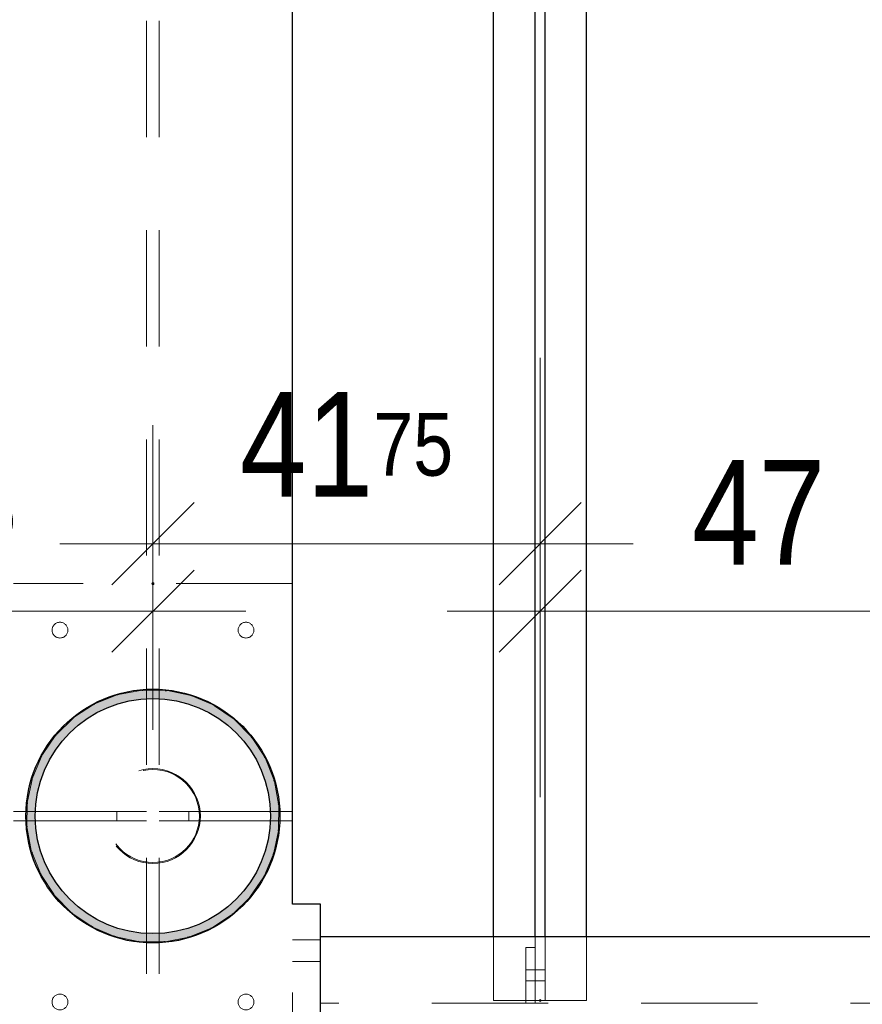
# Model space of a CAD drawing. Header units: millimetres. Extents: x -74 to 79, y 0 to 54.
# Tile 130 of 164: x 12.455 to 13.361, y 33.227 to 34.286. Entities that reach past the tile are written whole.
import ezdxf

# ---------------------------------------------------------------- set-up
doc = ezdxf.new("R2010")
doc.units = ezdxf.units.MM
doc.linetypes.add('HIDDEN', pattern=[0.375, 0.25, -0.125])
for name, color, linetype, lineweight in [('01_Neubau Beschriftung', 7, 'Continuous', 20), ('01_Neubau Türen-Fassade', 7, 'Continuous', 20), ('01_Neubau_Linen', 7, 'Continuous', 20), ('11_Koordinaten zur Einordnung - nicht mit drucken', 7, 'Continuous', 20)]:
    doc.layers.add(name, color=color, linetype=linetype, lineweight=lineweight)
doc.styles.add('Arial Narrow', font='ARIALN.TTF')
doc.dimstyles.new('Arch_Strakon_dimstyle', dxfattribs={"dimtxt": 15.75, "dimasz": 1, "dimexe": 1.25, "dimexo": 0.0625, "dimgap": 1, "dimtad": 0, "dimdec": 3, "dimzin": 12, "dimdsep": 46, "dimtxsty": 'Arial Narrow', "dimblk": 'Arrowhead_Tick', "dimsah": 1, "dimcen": 0, "dimse1": 1, "dimse2": 1, "dimclrd": 6, "dimclrt": 2, "dimazin": 0, "dimtfac": 1, "dimtdec": 4, "dimtmove": 0, "dimatfit": 3, "dimldrblk": 'NONE', "dimfxl": 1, "dimtvp": 1, "dimtolj": 1, "dimtzin": 0, "dimlwd": 13, "dimarcsym": 2})

# ---------------------------------------------------------------- blocks, each defined once
blk = doc.blocks.new('Arrowhead_Tick')
at = {"color": 0, "linetype": 'Continuous', "lineweight": -2}
for p, q in [((0, 20), (0, -10)), ((-1, 0), (0, 0)), ((10, 0), (0, 0))]:
    blk.add_line(p, q, dxfattribs=at)
at = {"color": 2, "linetype": 'Continuous', "lineweight": 35}
blk.add_line((4.42, 4.42), (-4.42, -4.42), dxfattribs=at)
blk = doc.blocks.new('*D14')
at = {"layer": '01_Neubau_Linen', "color": 6, "linetype": 'Continuous', "lineweight": 13}
blk.add_line((10.6983, 34.85), (12.5883, 34.85), dxfattribs=at)
at = {"layer": 'Defpoints', "color": 0}
for p in [(10.6883, 35.6848), (12.5983, 34.85), (12.5983, 33.6796)]:
    blk.add_point(p, dxfattribs=at)
at = {"layer": '01_Neubau_Linen', "color": 6, "lineweight": 13, "xscale": 0.01, "yscale": 0.01, "zscale": 0.01}
blk.add_blockref('Arrowhead_Tick', (12.5983, 34.85), dxfattribs=at)
at = {"layer": '01_Neubau_Linen', "color": 6, "lineweight": 13, "xscale": 0.01, "yscale": 0.01, "zscale": 0.01, "rotation": 180}
blk.add_blockref('Arrowhead_Tick', (10.6883, 34.85), dxfattribs=at)
at = {"layer": '01_Neubau_Linen', "color": 3, "lineweight": -2, "insert": (11.6433, 34.9574), "char_height": 0.1125, "attachment_point": 5, "style": 'Arial Narrow'}
blk.add_mtext('\\A1;1.91', dxfattribs=at)
blk = doc.blocks.new('_None')
blk = doc.blocks.new('*D15')
at = {"layer": '01_Neubau_Linen', "color": 6, "linetype": 'Continuous', "lineweight": 13}
blk.add_line((12.6083, 34.85), (14.5883, 34.85), dxfattribs=at)
at = {"layer": 'Defpoints', "color": 0}
for p in [(14.5983, 34.85), (12.5983, 33.6796), (14.5983, 33.2998)]:
    blk.add_point(p, dxfattribs=at)
at = {"layer": '01_Neubau_Linen', "color": 6, "lineweight": 13, "xscale": 0.01, "yscale": 0.01, "zscale": 0.01}
blk.add_blockref('Arrowhead_Tick', (14.5983, 34.85), dxfattribs=at)
at = {"layer": '01_Neubau_Linen', "color": 6, "lineweight": 13, "xscale": 0.01, "yscale": 0.01, "zscale": 0.01, "rotation": 180}
blk.add_blockref('Arrowhead_Tick', (12.5983, 34.85), dxfattribs=at)
at = {"layer": '01_Neubau_Linen', "color": 3, "lineweight": -2, "insert": (13.5983, 34.9574), "char_height": 0.1125, "attachment_point": 5, "style": 'Arial Narrow'}
blk.add_mtext('\\A1;2.00', dxfattribs=at)
blk = doc.blocks.new('*D25')
at = {"layer": '01_Neubau_Linen', "color": 6, "linetype": 'Continuous', "lineweight": 13}
blk.add_line((12.0846, 33.65), (12.5883, 33.65), dxfattribs=at)
at = {"layer": 'Defpoints', "color": 0}
for p in [(12.5983, 33.65), (12.0746, 33.2313), (12.5983, 33.1796)]:
    blk.add_point(p, dxfattribs=at)
at = {"layer": '01_Neubau_Linen', "color": 6, "lineweight": 13, "xscale": 0.01, "yscale": 0.01, "zscale": 0.01}
blk.add_blockref('Arrowhead_Tick', (12.5983, 33.65), dxfattribs=at)
at = {"layer": '01_Neubau_Linen', "color": 6, "lineweight": 13, "xscale": 0.01, "yscale": 0.01, "zscale": 0.01, "rotation": 180}
blk.add_blockref('Arrowhead_Tick', (12.0746, 33.65), dxfattribs=at)
at = {"layer": '01_Neubau_Linen', "color": 3, "lineweight": -2, "insert": (12.3365, 33.7574), "char_height": 0.1125, "attachment_point": 5, "style": 'Arial Narrow'}
blk.add_mtext('\\A1;52{\\A1;\\H.6x;\\S25;}', dxfattribs=at)
blk = doc.blocks.new('*D26')
at = {"layer": '01_Neubau_Linen', "color": 6, "linetype": 'Continuous', "lineweight": 13}
blk.add_line((12.6083, 33.7225), (13.0046, 33.7225), dxfattribs=at)
at = {"layer": 'Defpoints', "color": 0}
for p in [(13.0146, 33.7225), (13.0146, 33.2313), (12.5983, 33.1796)]:
    blk.add_point(p, dxfattribs=at)
at = {"layer": '01_Neubau_Linen', "color": 6, "lineweight": 13, "xscale": 0.01, "yscale": 0.01, "zscale": 0.01}
blk.add_blockref('Arrowhead_Tick', (13.0146, 33.7225), dxfattribs=at)
at = {"layer": '01_Neubau_Linen', "color": 6, "lineweight": 13, "xscale": 0.01, "yscale": 0.01, "zscale": 0.01, "rotation": 180}
blk.add_blockref('Arrowhead_Tick', (12.5983, 33.7225), dxfattribs=at)
at = {"layer": '01_Neubau_Linen', "color": 3, "lineweight": -2, "insert": (12.8065, 33.829), "char_height": 0.1125, "attachment_point": 5, "style": 'Arial Narrow'}
blk.add_mtext('\\A1;41{\\A1;\\H.6x;\\S75;}', dxfattribs=at)
blk = doc.blocks.new('*D27')
at = {"layer": '01_Neubau_Linen', "color": 6, "linetype": 'Continuous', "lineweight": 13}
blk.add_line((13.0246, 33.65), (13.4746, 33.65), dxfattribs=at)
at = {"layer": 'Defpoints', "color": 0}
for p in [(13.4846, 33.65), (13.0146, 33.2313), (13.4846, 33.2313)]:
    blk.add_point(p, dxfattribs=at)
at = {"layer": '01_Neubau_Linen', "color": 6, "lineweight": 13, "xscale": 0.01, "yscale": 0.01, "zscale": 0.01}
blk.add_blockref('Arrowhead_Tick', (13.4846, 33.65), dxfattribs=at)
at = {"layer": '01_Neubau_Linen', "color": 6, "lineweight": 13, "xscale": 0.01, "yscale": 0.01, "zscale": 0.01, "rotation": 180}
blk.add_blockref('Arrowhead_Tick', (13.0146, 33.65), dxfattribs=at)
at = {"layer": '01_Neubau_Linen', "color": 3, "lineweight": -2, "insert": (13.2496, 33.7562), "char_height": 0.1125, "attachment_point": 5, "style": 'Arial Narrow'}
blk.add_mtext('\\A1;47', dxfattribs=at)
blk = doc.blocks.new('*D76')
at = {"layer": '01_Neubau_Linen', "color": 6, "linetype": 'Continuous', "lineweight": 13}
blk.add_line((10.6983, 31.65), (12.5883, 31.65), dxfattribs=at)
at = {"layer": 'Defpoints', "color": 0}
for p in [(12.5983, 33.4296), (10.6883, 33.3148), (12.5983, 31.65)]:
    blk.add_point(p, dxfattribs=at)
at = {"layer": '01_Neubau_Linen', "color": 6, "lineweight": 13, "xscale": 0.01, "yscale": 0.01, "zscale": 0.01}
blk.add_blockref('Arrowhead_Tick', (12.5983, 31.65), dxfattribs=at)
at = {"layer": '01_Neubau_Linen', "color": 6, "lineweight": 13, "xscale": 0.01, "yscale": 0.01, "zscale": 0.01, "rotation": 180}
blk.add_blockref('Arrowhead_Tick', (10.6883, 31.65), dxfattribs=at)
at = {"layer": '01_Neubau_Linen', "color": 2, "lineweight": -2, "insert": (11.6433, 31.7804), "char_height": 0.1575, "attachment_point": 5, "style": 'Arial Narrow'}
blk.add_mtext('\\A1;1910', dxfattribs=at)
blk = doc.blocks.new('*D77')
at = {"layer": '01_Neubau_Linen', "color": 6, "linetype": 'Continuous', "lineweight": 13}
blk.add_line((12.6083, 31.65), (14.5883, 31.65), dxfattribs=at)
at = {"layer": 'Defpoints', "color": 0}
for p in [(12.5983, 33.4296), (14.5983, 31.65), (14.5983, 31.2679)]:
    blk.add_point(p, dxfattribs=at)
at = {"layer": '01_Neubau_Linen', "color": 6, "lineweight": 13, "xscale": 0.01, "yscale": 0.01, "zscale": 0.01}
blk.add_blockref('Arrowhead_Tick', (14.5983, 31.65), dxfattribs=at)
at = {"layer": '01_Neubau_Linen', "color": 6, "lineweight": 13, "xscale": 0.01, "yscale": 0.01, "zscale": 0.01, "rotation": 180}
blk.add_blockref('Arrowhead_Tick', (12.5983, 31.65), dxfattribs=at)
at = {"layer": '01_Neubau_Linen', "color": 2, "lineweight": -2, "insert": (13.5983, 31.7804), "char_height": 0.1575, "attachment_point": 5, "style": 'Arial Narrow'}
blk.add_mtext('\\A1;2000', dxfattribs=at)
blk = doc.blocks.new('*D78')
at = {"layer": '01_Neubau_Linen', "color": 6, "linetype": 'Continuous', "lineweight": 13}
blk.add_line((7.9883, 38.9067), (12.5883, 38.9067), dxfattribs=at)
at = {"layer": 'Defpoints', "color": 0}
for p in [(7.9783, 39.067), (12.5983, 38.9067), (12.5983, 33.3796)]:
    blk.add_point(p, dxfattribs=at)
at = {"layer": '01_Neubau_Linen', "color": 6, "lineweight": 13, "xscale": 0.01, "yscale": 0.01, "zscale": 0.01}
blk.add_blockref('Arrowhead_Tick', (12.5983, 38.9067), dxfattribs=at)
at = {"layer": '01_Neubau_Linen', "color": 6, "lineweight": 13, "xscale": 0.01, "yscale": 0.01, "zscale": 0.01, "rotation": 180}
blk.add_blockref('Arrowhead_Tick', (7.9783, 38.9067), dxfattribs=at)
at = {"layer": '01_Neubau_Linen', "color": 2, "lineweight": -2, "insert": (10.2883, 39.0371), "char_height": 0.1575, "attachment_point": 5, "style": 'Arial Narrow'}
blk.add_mtext('\\A1;4620', dxfattribs=at)
blk = doc.blocks.new('*D79')
at = {"layer": '01_Neubau_Linen', "color": 6, "linetype": 'Continuous', "lineweight": 13}
blk.add_line((12.6083, 38.9067), (14.4783, 38.9067), dxfattribs=at)
at = {"layer": 'Defpoints', "color": 0}
for p in [(14.4883, 39.0435), (14.4883, 38.9067), (12.5983, 33.3796)]:
    blk.add_point(p, dxfattribs=at)
at = {"layer": '01_Neubau_Linen', "color": 6, "lineweight": 13, "xscale": 0.01, "yscale": 0.01, "zscale": 0.01}
blk.add_blockref('Arrowhead_Tick', (14.4883, 38.9067), dxfattribs=at)
at = {"layer": '01_Neubau_Linen', "color": 6, "lineweight": 13, "xscale": 0.01, "yscale": 0.01, "zscale": 0.01, "rotation": 180}
blk.add_blockref('Arrowhead_Tick', (12.5983, 38.9067), dxfattribs=at)
at = {"layer": '01_Neubau_Linen', "color": 2, "lineweight": -2, "insert": (13.5433, 39.0371), "char_height": 0.1575, "attachment_point": 5, "style": 'Arial Narrow'}
blk.add_mtext('\\A1;1890', dxfattribs=at)
blk = doc.blocks.new('*D148')
at = {"color": 6, "linetype": 'Continuous', "lineweight": 13}
blk.add_line((8.7783, 38.45), (12.5883, 38.45), dxfattribs=at)
at = {"layer": 'Defpoints', "color": 0}
for p in [(8.7683, 39.067), (12.5983, 38.45), (12.5983, 33.4296)]:
    blk.add_point(p, dxfattribs=at)
at = {"color": 6, "lineweight": 13, "xscale": 0.01, "yscale": 0.01, "zscale": 0.01}
blk.add_blockref('Arrowhead_Tick', (12.5983, 38.45), dxfattribs=at)
at = {"color": 6, "lineweight": 13, "xscale": 0.01, "yscale": 0.01, "zscale": 0.01, "rotation": 180}
blk.add_blockref('Arrowhead_Tick', (8.7683, 38.45), dxfattribs=at)
at = {"color": 2, "lineweight": 35, "insert": (10.6833, 38.5804), "char_height": 0.1575, "attachment_point": 5, "style": 'Arial Narrow'}
blk.add_mtext('\\A1;3830', dxfattribs=at)
blk = doc.blocks.new('*D149')
at = {"color": 6, "linetype": 'Continuous', "lineweight": 13}
blk.add_line((12.6083, 38.45), (14.4783, 38.45), dxfattribs=at)
at = {"layer": 'Defpoints', "color": 0}
for p in [(14.4883, 39.0435), (14.4883, 38.45), (12.5983, 33.4296)]:
    blk.add_point(p, dxfattribs=at)
at = {"color": 6, "lineweight": 13, "xscale": 0.01, "yscale": 0.01, "zscale": 0.01}
blk.add_blockref('Arrowhead_Tick', (14.4883, 38.45), dxfattribs=at)
at = {"color": 6, "lineweight": 13, "xscale": 0.01, "yscale": 0.01, "zscale": 0.01, "rotation": 180}
blk.add_blockref('Arrowhead_Tick', (12.5983, 38.45), dxfattribs=at)
at = {"color": 2, "lineweight": 35, "insert": (13.5433, 38.5804), "char_height": 0.1575, "attachment_point": 5, "style": 'Arial Narrow'}
blk.add_mtext('\\A1;1890', dxfattribs=at)

msp = doc.modelspace()

# ---------------------------------------------------------------- hatches: boundary and pattern name
at = {"layer": '11_Koordinaten zur Einordnung - nicht mit drucken', "lineweight": 13, "true_color": 0x4682b4}
h = msp.add_hatch(color=145, dxfattribs=at)
h.paths.add_polyline_path([(12.7347829, 33.4296275), (12.7347431, 33.4329259), (12.7346235, 33.4362223), (12.7344244, 33.4395149), (12.7341457, 33.4428017), (12.7337877, 33.4460808), (12.7333506, 33.4493503), (12.7328345, 33.4526083), (12.73224, 33.4558528), (12.7315671, 33.4590821), (12.7308165, 33.4622941), (12.7299885, 33.4654871), (12.7290835, 33.4686591), (12.7281022, 33.4718083), (12.727045, 33.474933), (12.7259127, 33.4780311), (12.7247058, 33.481101), (12.7234251, 33.4841408), (12.7220713, 33.4871488), (12.7206452, 33.4901232), (12.7191477, 33.4930622), (12.7175796, 33.4959643), (12.7159418, 33.4988275), (12.7142353, 33.5016504), (12.7124611, 33.5044312), (12.7106202, 33.5071684), (12.7087138, 33.5098602), (12.7067428, 33.5125052), (12.7047085, 33.5151018), (12.702612, 33.5176485), (12.7004547, 33.5201438), (12.6982376, 33.5225862), (12.6959622, 33.5249743), (12.6936297, 33.5273068), (12.6912416, 33.5295822), (12.6887992, 33.5317992), (12.6863039, 33.5339566), (12.6837572, 33.5360531), (12.6811606, 33.5380874), (12.6785156, 33.5400583), (12.6758238, 33.5419648), (12.6730866, 33.5438057), (12.6703058, 33.5455799), (12.667483, 33.5472864), (12.6646197, 33.5489242), (12.6617177, 33.5504923), (12.6587786, 33.5519898), (12.6558042, 33.5534159), (12.6527962, 33.5547697), (12.6497564, 33.5560504), (12.6466865, 33.5572572), (12.6435884, 33.5583896), (12.6404638, 33.5594467), (12.6373145, 33.5604281), (12.6341425, 33.561333), (12.6309495, 33.5621611), (12.6277375, 33.5629117), (12.6245082, 33.5635846), (12.6212637, 33.5641791), (12.6180057, 33.5646952), (12.6147362, 33.5651323), (12.6114571, 33.5654903), (12.6081703, 33.565769), (12.6048777, 33.5659681), (12.6015813, 33.5660877), (12.5982829, 33.5661275), (12.5949846, 33.5660877), (12.5916882, 33.5659681), (12.5883956, 33.565769), (12.5851088, 33.5654903), (12.5818297, 33.5651323), (12.5785602, 33.5646952), (12.5753022, 33.5641791), (12.5720576, 33.5635846), (12.5688284, 33.5629117), (12.5656164, 33.5621611), (12.5624234, 33.561333), (12.5592514, 33.5604281), (12.5561021, 33.5594467), (12.5529775, 33.5583896), (12.5498794, 33.5572572), (12.5468095, 33.5560504), (12.5437697, 33.5547697), (12.5407617, 33.5534159), (12.5377873, 33.5519898), (12.5348482, 33.5504923), (12.5319462, 33.5489242), (12.5290829, 33.5472864), (12.52626, 33.5455799), (12.5234792, 33.5438057), (12.5207421, 33.5419648), (12.5180503, 33.5400583), (12.5154053, 33.5380874), (12.5128087, 33.5360531), (12.510262, 33.5339566), (12.5077667, 33.5317992), (12.5053243, 33.5295822), (12.5029361, 33.5273068), (12.5006037, 33.5249743), (12.4983283, 33.5225862), (12.4961112, 33.5201438), (12.4939538, 33.5176485), (12.4918574, 33.5151018), (12.4898231, 33.5125052), (12.4878521, 33.5098602), (12.4859456, 33.5071684), (12.4841048, 33.5044312), (12.4823306, 33.5016504), (12.4806241, 33.4988275), (12.4789863, 33.4959643), (12.4774182, 33.4930622), (12.4759207, 33.4901232), (12.4744946, 33.4871488), (12.4731408, 33.4841408), (12.4718601, 33.481101), (12.4706532, 33.4780311), (12.4695209, 33.474933), (12.4684637, 33.4718083), (12.4674824, 33.4686591), (12.4665774, 33.4654871), (12.4657494, 33.4622941), (12.4649987, 33.4590821), (12.4643259, 33.4558528), (12.4637313, 33.4526083), (12.4632153, 33.4493503), (12.4627782, 33.4460808), (12.4624202, 33.4428017), (12.4621415, 33.4395149), (12.4619423, 33.4362223), (12.4618228, 33.4329259), (12.4617829, 33.4296275), (12.4618228, 33.4263292), (12.4619423, 33.4230328), (12.4621415, 33.4197402), (12.4624202, 33.4164534), (12.4627782, 33.4131743), (12.4632153, 33.4099048), (12.4637313, 33.4066468), (12.4643259, 33.4034022), (12.4649987, 33.400173), (12.4657494, 33.3969609), (12.4665774, 33.393768), (12.4674824, 33.3905959), (12.4684637, 33.3874467), (12.4695209, 33.3843221), (12.4706532, 33.381224), (12.4718601, 33.3781541), (12.4731408, 33.3751143), (12.4744946, 33.3721063), (12.4759207, 33.3691319), (12.4774182, 33.3661928), (12.4789863, 33.3632908), (12.4806241, 33.3604275), (12.4823306, 33.3576046), (12.4841048, 33.3548238), (12.4859456, 33.3520867), (12.4878521, 33.3493948), (12.4898231, 33.3467498), (12.4918574, 33.3441532), (12.4939538, 33.3416066), (12.4961112, 33.3391113), (12.4983283, 33.3366689), (12.5006037, 33.3342807), (12.5029361, 33.3319483), (12.5053243, 33.3296729), (12.5077667, 33.3274558), (12.510262, 33.3252984), (12.5128087, 33.323202), (12.5154053, 33.3211677), (12.5180503, 33.3191967), (12.5207421, 33.3172902), (12.5234792, 33.3154494), (12.52626, 33.3136752), (12.5290829, 33.3119687), (12.5319462, 33.3103309), (12.5348482, 33.3087628), (12.5377873, 33.3072653), (12.5407617, 33.3058392), (12.5437697, 33.3044854), (12.5468095, 33.3032047), (12.5498794, 33.3019978), (12.5529775, 33.3008655), (12.5561021, 33.2998083), (12.5592514, 33.298827), (12.5624234, 33.297922), (12.5656164, 33.297094), (12.5688284, 33.2963433), (12.5720576, 33.2956705), (12.5753022, 33.2950759), (12.5785602, 33.2945599), (12.5818297, 33.2941228), (12.5851088, 33.2937648), (12.5883956, 33.2934861), (12.5916882, 33.2932869), (12.5949846, 33.2931674), (12.5982829, 33.2931275), (12.6015813, 33.2931674), (12.6048777, 33.2932869), (12.6081703, 33.2934861), (12.6114571, 33.2937648), (12.6147362, 33.2941228), (12.6180057, 33.2945599), (12.6212637, 33.2950759), (12.6245082, 33.2956705), (12.6277375, 33.2963433), (12.6309495, 33.297094), (12.6341425, 33.297922), (12.6373145, 33.298827), (12.6404638, 33.2998083), (12.6435884, 33.3008655), (12.6466865, 33.3019978), (12.6497564, 33.3032047), (12.6527962, 33.3044854), (12.6558042, 33.3058392), (12.6587786, 33.3072653), (12.6617177, 33.3087628), (12.6646197, 33.3103309), (12.667483, 33.3119687), (12.6703058, 33.3136752), (12.6730866, 33.3154494), (12.6758238, 33.3172902), (12.6785156, 33.3191967), (12.6811606, 33.3211677), (12.6837572, 33.323202), (12.6863039, 33.3252984), (12.6887992, 33.3274558), (12.6912416, 33.3296729), (12.6936297, 33.3319483), (12.6959622, 33.3342807), (12.6982376, 33.3366689), (12.7004547, 33.3391113), (12.702612, 33.3416066), (12.7047085, 33.3441532), (12.7067428, 33.3467498), (12.7087138, 33.3493948), (12.7106202, 33.3520867), (12.7124611, 33.3548238), (12.7142353, 33.3576046), (12.7159418, 33.3604275), (12.7175796, 33.3632908), (12.7191477, 33.3661928), (12.7206452, 33.3691319), (12.7220713, 33.3721063), (12.7234251, 33.3751143), (12.7247058, 33.3781541), (12.7259127, 33.381224), (12.727045, 33.3843221), (12.7281022, 33.3874467), (12.7290835, 33.3905959), (12.7299885, 33.393768), (12.7308165, 33.3969609), (12.7315671, 33.400173), (12.73224, 33.4034022), (12.7328345, 33.4066468), (12.7333506, 33.4099048), (12.7337877, 33.4131743), (12.7341457, 33.4164534), (12.7344244, 33.4197402), (12.7346235, 33.4230328), (12.7347431, 33.4263292)])
h.paths.add_polyline_path([(12.7247829, 33.4296275), (12.724743, 33.4328065), (12.7246232, 33.4359834), (12.7244235, 33.4391564), (12.7241442, 33.4423233), (12.7237854, 33.4454822), (12.7233474, 33.4486311), (12.7228303, 33.4517679), (12.7222346, 33.4548908), (12.7215606, 33.4579978), (12.7208087, 33.4610868), (12.7199794, 33.4641559), (12.7190733, 33.4672033), (12.7180909, 33.4702269), (12.7170328, 33.4732249), (12.7158997, 33.4761953), (12.7146923, 33.4791363), (12.7134113, 33.482046), (12.7120577, 33.4849227), (12.7106322, 33.4877644), (12.7091357, 33.4905694), (12.7075693, 33.4933359), (12.7059337, 33.4960621), (12.7042302, 33.4987464), (12.7024598, 33.5013871), (12.7006236, 33.5039824), (12.6987227, 33.5065307), (12.6967584, 33.5090305), (12.6947319, 33.5114801), (12.6926445, 33.513878), (12.6904975, 33.5162227), (12.6882922, 33.5185127), (12.6860301, 33.5207466), (12.6837125, 33.5229229), (12.681341, 33.5250403), (12.6789171, 33.5270975), (12.6764422, 33.529093), (12.6739179, 33.5310258), (12.6713459, 33.5328944), (12.6687277, 33.5346979), (12.666065, 33.536435), (12.6633595, 33.5381047), (12.6606129, 33.5397058), (12.657827, 33.5412374), (12.6550034, 33.5426985), (12.652144, 33.5440882), (12.6492506, 33.5454055), (12.646325, 33.5466498), (12.643369, 33.5478201), (12.6403846, 33.5489158), (12.6373736, 33.5499362), (12.6343379, 33.5508805), (12.6312794, 33.5517483), (12.6282001, 33.5525389), (12.6251018, 33.5532519), (12.6219867, 33.5538869), (12.6188565, 33.5544433), (12.6157134, 33.5549209), (12.6125593, 33.5553194), (12.6093961, 33.5556384), (12.6062259, 33.5558779), (12.6030507, 33.5560376), (12.5998725, 33.5561175), (12.5966933, 33.5561175), (12.5935151, 33.5560376), (12.5903399, 33.5558779), (12.5871698, 33.5556384), (12.5840066, 33.5553194), (12.5808525, 33.5549209), (12.5777093, 33.5544433), (12.5745792, 33.5538869), (12.571464, 33.5532519), (12.5683658, 33.5525389), (12.5652865, 33.5517483), (12.562228, 33.5508805), (12.5591923, 33.5499362), (12.5561813, 33.5489158), (12.5531968, 33.5478201), (12.5502409, 33.5466498), (12.5473153, 33.5454055), (12.5444219, 33.5440882), (12.5415625, 33.5426985), (12.5387389, 33.5412374), (12.5359529, 33.5397058), (12.5332063, 33.5381047), (12.5305009, 33.536435), (12.5278382, 33.5346979), (12.52522, 33.5328944), (12.522648, 33.5310258), (12.5201237, 33.529093), (12.5176488, 33.5270975), (12.5152248, 33.5250403), (12.5128533, 33.5229229), (12.5105358, 33.5207466), (12.5082737, 33.5185127), (12.5060684, 33.5162227), (12.5039214, 33.513878), (12.501834, 33.5114801), (12.4998075, 33.5090305), (12.4978432, 33.5065307), (12.4959423, 33.5039824), (12.4941061, 33.5013871), (12.4923356, 33.4987464), (12.4906321, 33.4960621), (12.4889966, 33.4933359), (12.4874301, 33.4905694), (12.4859337, 33.4877644), (12.4845082, 33.4849227), (12.4831545, 33.482046), (12.4818736, 33.4791363), (12.4806662, 33.4761953), (12.4795331, 33.4732249), (12.478475, 33.4702269), (12.4774926, 33.4672033), (12.4765864, 33.4641559), (12.4757572, 33.4610868), (12.4750053, 33.4579978), (12.4743313, 33.4548908), (12.4737356, 33.4517679), (12.4732185, 33.4486311), (12.4727804, 33.4454822), (12.4724216, 33.4423233), (12.4721423, 33.4391564), (12.4719427, 33.4359834), (12.4718229, 33.4328065), (12.4717829, 33.4296275), (12.4718229, 33.4264486), (12.4719427, 33.4232716), (12.4721423, 33.4200987), (12.4724216, 33.4169318), (12.4727804, 33.4137729), (12.4732185, 33.410624), (12.4737356, 33.4074871), (12.4743313, 33.4043642), (12.4750053, 33.4012573), (12.4757572, 33.3981683), (12.4765864, 33.3950991), (12.4774926, 33.3920518), (12.478475, 33.3890282), (12.4795331, 33.3860302), (12.4806662, 33.3830598), (12.4818736, 33.3801188), (12.4831545, 33.377209), (12.4845082, 33.3743324), (12.4859337, 33.3714907), (12.4874301, 33.3686857), (12.4889966, 33.3659192), (12.4906321, 33.3631929), (12.4923356, 33.3605086), (12.4941061, 33.357868), (12.4959423, 33.3552727), (12.4978432, 33.3527243), (12.4998075, 33.3502246), (12.501834, 33.3477749), (12.5039214, 33.345377), (12.5060684, 33.3430323), (12.5082737, 33.3407423), (12.5105358, 33.3385084), (12.5128533, 33.3363321), (12.5152248, 33.3342147), (12.5176488, 33.3321576), (12.5201237, 33.330162), (12.522648, 33.3282293), (12.52522, 33.3263606), (12.5278382, 33.3245571), (12.5305009, 33.32282), (12.5332063, 33.3211504), (12.5359529, 33.3195493), (12.5387389, 33.3180177), (12.5415625, 33.3165566), (12.5444219, 33.3151669), (12.5473153, 33.3138495), (12.5502409, 33.3126053), (12.5531968, 33.3114349), (12.5561813, 33.3103392), (12.5591923, 33.3093189), (12.562228, 33.3083745), (12.5652865, 33.3075068), (12.5683658, 33.3067161), (12.571464, 33.3060031), (12.5745792, 33.3053682), (12.5777093, 33.3048118), (12.5808525, 33.3043342), (12.5840066, 33.3039357), (12.5871698, 33.3036166), (12.5903399, 33.3033771), (12.5935151, 33.3032174), (12.5966933, 33.3031375), (12.5998725, 33.3031375), (12.6030507, 33.3032174), (12.6062259, 33.3033771), (12.6093961, 33.3036166), (12.6125593, 33.3039357), (12.6157134, 33.3043342), (12.6188565, 33.3048118), (12.6219867, 33.3053682), (12.6251018, 33.3060031), (12.6282001, 33.3067161), (12.6312794, 33.3075068), (12.6343379, 33.3083745), (12.6373736, 33.3093189), (12.6403846, 33.3103392), (12.643369, 33.3114349), (12.646325, 33.3126053), (12.6492506, 33.3138495), (12.652144, 33.3151669), (12.6550034, 33.3165566), (12.657827, 33.3180177), (12.6606129, 33.3195493), (12.6633595, 33.3211504), (12.666065, 33.32282), (12.6687277, 33.3245571), (12.6713459, 33.3263606), (12.6739179, 33.3282293), (12.6764422, 33.330162), (12.6789171, 33.3321576), (12.681341, 33.3342147), (12.6837125, 33.3363321), (12.6860301, 33.3385084), (12.6882922, 33.3407423), (12.6904975, 33.3430323), (12.6926445, 33.345377), (12.6947319, 33.3477749), (12.6967584, 33.3502246), (12.6987227, 33.3527243), (12.7006236, 33.3552727), (12.7024598, 33.357868), (12.7042302, 33.3605086), (12.7059337, 33.3631929), (12.7075693, 33.3659192), (12.7091357, 33.3686857), (12.7106322, 33.3714907), (12.7120577, 33.3743324), (12.7134113, 33.377209), (12.7146923, 33.3801188), (12.7158997, 33.3830598), (12.7170328, 33.3860302), (12.7180909, 33.3890282), (12.7190733, 33.3920518), (12.7199794, 33.3950991), (12.7208087, 33.3981683), (12.7215606, 33.4012573), (12.7222346, 33.4043642), (12.7228303, 33.4074871), (12.7233474, 33.410624), (12.7237854, 33.4137729), (12.7241442, 33.4169318), (12.7244235, 33.4200987), (12.7246232, 33.4232716), (12.724743, 33.4264486)])

# ---------------------------------------------------------------- linework, layer by layer
at = {"color": 3, "linetype": 'Continuous', "lineweight": 25}
for p, q in [((12.9646364, 33.2998117), (12.9646364, 35.5198417)), ((13.0091364, 33.2998117), (13.0091364, 35.5198417)), ((13.0201364, 33.2998117), (13.0201364, 35.5198417)), ((13.0646364, 33.2998117), (13.0646364, 35.5198417)), ((12.74833, 33.3348117), (12.74833, 35.4848417)), ((12.5863653, 33.565079), (12.584968, 33.5648161)), ((12.5863653, 33.565079), (12.587515, 33.565067)), ((12.6115979, 33.5648161), (12.6130195, 33.5648013)), ((12.6141448, 33.5645653), (12.6130195, 33.5648013)), ((12.5342471, 33.5494301), (12.5354374, 33.5502076)), ((12.5365042, 33.5506366), (12.5354374, 33.5502076)), ((12.560169, 33.5601513), (12.5588499, 33.5596209)), ((12.561299, 33.5603638), (12.560169, 33.5601513)), ((12.6391075, 33.559329), (12.637716, 33.5596209)), ((12.6401651, 33.558878), (12.6391075, 33.559329)), ((12.6636265, 33.5488724), (12.6623188, 33.5494301)), ((12.6645759, 33.5482237), (12.6636265, 33.5488724)), ((12.513121, 33.5356302), (12.5121052, 33.5346354)), ((12.513121, 33.5356302), (12.5140836, 33.536259)), ((12.6856345, 33.5338332), (12.6844606, 33.5346354)), ((12.6856345, 33.5338332), (12.686439, 33.5330118)), ((12.4940773, 33.5169791), (12.4932751, 33.5158052)), ((12.4948987, 33.5177836), (12.4940773, 33.5169791)), ((12.7032908, 33.5158052), (12.7042856, 33.5147895)), ((12.7049144, 33.5138269), (12.7042856, 33.5147895)), ((12.4784804, 33.4936633), (12.4790381, 33.4949711)), ((12.4796868, 33.4959204), (12.4790381, 33.4949711)), ((12.718863, 33.492473), (12.7180855, 33.4936633)), ((12.718863, 33.492473), (12.719292, 33.4914062)), ((12.4682896, 33.4690606), (12.4685814, 33.4704521)), ((12.4685814, 33.4704521), (12.4690325, 33.4715097)), ((12.7282763, 33.4690606), (12.7288067, 33.4677415)), ((12.7290192, 33.4666115), (12.7288067, 33.4677415)), ((12.4631092, 33.4443641), (12.4630943, 33.4429424)), ((12.4631092, 33.4443641), (12.4633452, 33.4454894)), ((12.7337344, 33.4415452), (12.7334715, 33.4429424)), ((12.7337344, 33.4415452), (12.7337224, 33.4403955)), ((12.4628435, 33.4188596), (12.4628315, 33.4177099)), ((12.4630943, 33.4163126), (12.4628315, 33.4177099)), ((12.7332207, 33.4137656), (12.7334567, 33.4148909)), ((12.7334715, 33.4163126), (12.7334567, 33.4148909)), ((12.4677592, 33.3915136), (12.4675466, 33.3926436)), ((12.4677592, 33.3915136), (12.4682896, 33.3901945)), ((12.7275334, 33.3877454), (12.7279844, 33.388803)), ((12.7279844, 33.388803), (12.7282763, 33.3901945)), ((12.4772739, 33.3678488), (12.4777028, 33.366782)), ((12.4784804, 33.3655917), (12.4777028, 33.366782)), ((12.7175278, 33.3642839), (12.7168791, 33.3633346)), ((12.7175278, 33.3642839), (12.7180855, 33.3655917)), ((12.4922803, 33.3444656), (12.4916515, 33.3454282)), ((12.4922803, 33.3444656), (12.4932751, 33.3434498)), ((12.7024886, 33.342276), (12.7016672, 33.3414715)), ((12.7032908, 33.3434498), (12.7024886, 33.342276)), ((12.76333, 33.3348117), (12.74833, 33.3348117)), ((12.77833, 33.3348117), (12.76333, 33.3348117)), ((12.77833, 33.1148117), (12.77833, 33.3348117)), ((12.5101269, 33.3262433), (12.5109314, 33.3254218)), ((12.5121052, 33.3246197), (12.5109314, 33.3254218)), ((12.6824823, 33.3229961), (12.6834449, 33.3236249)), ((12.6844606, 33.3246197), (12.6834449, 33.3236249)), ((12.5329393, 33.3103827), (12.53199, 33.3110314)), ((12.5342471, 33.3098249), (12.5329393, 33.3103827)), ((12.6611284, 33.3090474), (12.6600617, 33.3086185)), ((12.6611284, 33.3090474), (12.6623188, 33.3098249)), ((12.5574584, 33.299926), (12.5564008, 33.3003771)), ((12.5588499, 33.2996342), (12.5574584, 33.299926)), ((12.6363969, 33.2991038), (12.6352669, 33.2988912)), ((12.637716, 33.2996342), (12.6363969, 33.2991038)), ((14.59833, 33.2998117), (12.77833, 33.2998117)), ((12.5835463, 33.2944537), (12.5824211, 33.2946898)), ((12.5835463, 33.2944537), (12.584968, 33.2944389)), ((12.6090509, 33.2941881), (12.6102006, 33.2941761)), ((12.6115979, 33.2944389), (12.6102006, 33.2941761))]:
    msp.add_line(p, q, dxfattribs=at)
at = {"layer": '01_Neubau Beschriftung', "color": 3, "linetype": 'Continuous', "lineweight": 25}
for radius in [0.1365, 0.1265]:
    msp.add_circle((12.5982829, 33.4296275), radius, dxfattribs=at)
at = {"layer": '01_Neubau Türen-Fassade', "color": 6, "linetype": 'HIDDEN', "lineweight": 13, "ltscale": 0.5}
for p, q in [((12.5914858, 31.4598117), (12.5914858, 37.4798117)), ((12.60508, 31.4598117), (12.60508, 37.4798117)), ((12.74833, 33.6796275), (12.44833, 33.6796275)), ((12.584968, 33.5648161), (12.561299, 33.5603638)), ((12.587515, 33.565067), (12.6115979, 33.5648161)), ((12.637716, 33.5596209), (12.6141448, 33.5645653)), ((12.5588499, 33.5596209), (12.5365042, 33.5506366)), ((12.6623188, 33.5494301), (12.6401651, 33.558878)), ((12.5140836, 33.536259), (12.5342471, 33.5494301)), ((12.6844606, 33.5346354), (12.6645759, 33.5482237)), ((12.5121052, 33.5346354), (12.4948987, 33.5177836)), ((12.686439, 33.5330118), (12.7032908, 33.5158052)), ((12.4932751, 33.5158052), (12.4796868, 33.4959204)), ((12.7180855, 33.4936633), (12.7049144, 33.5138269)), ((12.4690325, 33.4715097), (12.4784804, 33.4936633)), ((12.719292, 33.4914062), (12.7282763, 33.4690606)), ((12.4633452, 33.4454894), (12.4682896, 33.4690606)), ((12.7334715, 33.4429424), (12.7290192, 33.4666115)), ((12.5594858, 33.4346275), (12.4482358, 33.4346275)), ((12.4630943, 33.4429424), (12.4628435, 33.4188596)), ((12.5594858, 33.4246275), (12.5594858, 33.4346275)), ((12.5914858, 33.4346275), (12.5594858, 33.4346275)), ((12.63708, 33.4346275), (12.60508, 33.4346275)), ((12.63708, 33.4246275), (12.63708, 33.4346275)), ((12.74833, 33.4346275), (12.63708, 33.4346275)), ((12.7337224, 33.4403955), (12.7334715, 33.4163126)), ((12.5594858, 33.4246275), (12.4482358, 33.4246275)), ((12.5914858, 33.4246275), (12.5594858, 33.4246275)), ((12.63708, 33.4246275), (12.60508, 33.4246275)), ((12.74833, 33.4246275), (12.63708, 33.4246275)), ((12.4675466, 33.3926436), (12.4630943, 33.4163126)), ((12.7282763, 33.3901945), (12.7332207, 33.4137656)), ((12.4682896, 33.3901945), (12.4772739, 33.3678488)), ((12.7180855, 33.3655917), (12.7275334, 33.3877454)), ((12.4916515, 33.3454282), (12.4784804, 33.3655917)), ((12.7168791, 33.3633346), (12.7032908, 33.3434498)), ((12.4932751, 33.3434498), (12.5101269, 33.3262433)), ((12.7016672, 33.3414715), (12.6844606, 33.3246197)), ((12.74833, 33.1148117), (12.74833, 33.3348117)), ((12.53199, 33.3110314), (12.5121052, 33.3246197)), ((12.6623188, 33.3098249), (12.6824823, 33.3229961)), ((12.5564008, 33.3003771), (12.5342471, 33.3098249)), ((12.6600617, 33.3086185), (12.637716, 33.2996342)), ((12.5824211, 33.2946898), (12.5588499, 33.2996342)), ((12.6352669, 33.2988912), (12.6115979, 33.2944389)), ((12.76333, 33.2963117), (12.74833, 33.2963117)), ((12.77833, 33.2963117), (12.76333, 33.2963117)), ((12.9646364, 33.2312617), (12.9646364, 33.2998117)), ((13.0091364, 33.2883617), (13.0091364, 33.2998117)), ((13.0201364, 33.2312617), (13.0201364, 33.2998117)), ((13.0646364, 33.2312617), (13.0646364, 33.2998117)), ((12.584968, 33.2944389), (12.6090509, 33.2941881)), ((12.9991364, 33.2283617), (12.9991364, 33.2883617)), ((13.0091364, 33.2883617), (12.9991364, 33.2883617)), ((13.0091364, 33.2312617), (13.0091364, 33.2883617)), ((12.76333, 33.2733117), (12.74833, 33.2733117)), ((12.77833, 33.2733117), (12.76333, 33.2733117)), ((13.0091364, 33.264344), (12.9991364, 33.264344)), ((13.0201364, 33.2643439), (13.0091364, 33.264344)), ((13.0091364, 33.252344), (12.9991364, 33.2523441)), ((13.0201364, 33.252344), (13.0091364, 33.252344)), ((14.59833, 33.2283617), (12.77833, 33.2283617)), ((13.0091364, 33.2312617), (12.9646364, 33.2312617)), ((13.0091364, 33.2283617), (13.0091364, 33.2312617)), ((13.0201364, 33.2312617), (13.0091364, 33.2312617)), ((13.0646364, 33.2312617), (13.0201364, 33.2312617))]:
    msp.add_line(p, q, dxfattribs=at)
for centre, radius in [((12.49833, 33.6296275), 0.0085), ((12.69833, 33.6296275), 0.0085), ((12.5982829, 33.4296275), 0.051), ((12.5982829, 33.4296275), 0.05), ((12.49833, 33.2296275), 0.0085), ((12.69833, 33.2296275), 0.0085)]:
    msp.add_circle(centre, radius, dxfattribs=at)
at = {"layer": '01_Neubau_Linen', "color": 9, "linetype": 'Continuous', "lineweight": 0}
for centre in [(12.59833, 33.6796275), (13.0146364, 33.2312617)]:
    msp.add_circle(centre, 0.00111, dxfattribs=at)

# ---------------------------------------------------------------- dimensions: what is measured, and where the dimension line sits
at = {"lineweight": 35}
for base, p1, p2, text, picture, middle in [((12.5982829, 38.45), (8.7682795, 39.066951), (12.5982829, 33.4296275), '3830', '*D148', (10.6832812, 38.45)), ((14.4882795, 38.45), (12.5982829, 33.4296275), (14.4882795, 39.0435398), '1890', '*D149', (13.5432812, 38.45))]:
    dim = msp.add_linear_dim(base=base, p1=p1, p2=p2, text=text, dimstyle='Arch_Strakon_dimstyle', override={"dimscale": 0.01, "dimtxt": 15.75, "dimasz": 1, "dimgap": 5, "dimtad": 1, "dimjust": 0, "dimtih": 0, "dimtoh": 0, "dimdec": 3, "dimdsep": 46, "dimtxsty": 'Arial Narrow', "dimclrd": 6, "dimclrt": 2, "dimtix": 1, "dimtofl": 255, "dimtmove": 0, "dimatfit": 2, "dimfxl": 0, "dimfxlon": 0, "dimtvp": 31.746032, "dimlwd": 13}, dxfattribs=at)
    dim.commit()
    dim.dimension.update_dxf_attribs({"geometry": picture, "text_midpoint": middle, "dimtype": 160})
at = {"layer": '01_Neubau_Linen', "lineweight": -2}
for base, p1, p2, text, override, picture, middle in [((12.5982829, 38.9067293), (7.9782795, 39.066951), (12.5982829, 33.3796275), '4620', {"dimscale": 0.01, "dimtxt": 15.75, "dimasz": 1, "dimgap": 5, "dimtad": 1, "dimjust": 0, "dimtih": 0, "dimtoh": 0, "dimdec": 6, "dimdsep": 46, "dimtxsty": 'Arial Narrow', "dimclrd": 6, "dimclrt": 2, "dimtix": 1, "dimtofl": 255, "dimtmove": 0, "dimatfit": 2, "dimfxl": 0, "dimfxlon": 0, "dimtvp": 31.746032, "dimlwd": 13}, '*D78', (10.2882812, 38.9067293)), ((14.4882795, 38.9067293), (12.5982829, 33.3796275), (14.4882795, 39.0435398), '1890', {"dimscale": 0.01, "dimtxt": 15.75, "dimasz": 1, "dimgap": 5, "dimtad": 1, "dimjust": 0, "dimtih": 0, "dimtoh": 0, "dimdec": 6, "dimdsep": 46, "dimtxsty": 'Arial Narrow', "dimclrd": 6, "dimclrt": 2, "dimtix": 1, "dimtofl": 255, "dimtmove": 0, "dimatfit": 2, "dimfxl": 0, "dimfxlon": 0, "dimtvp": 31.746032, "dimlwd": 13}, '*D79', (13.5432812, 38.9067293)), ((12.59833, 34.85), (10.68833, 35.6848417), (12.59833, 33.6796275), '1.91', {"dimscale": 0.01, "dimtxt": 11.25, "dimasz": 1, "dimgap": 5, "dimtad": 1, "dimjust": 0, "dimtih": 0, "dimtoh": 0, "dimdec": 6, "dimdsep": 46, "dimtxsty": 'Arial Narrow', "dimclrd": 6, "dimclrt": 3, "dimtix": 1, "dimtofl": 255, "dimtmove": 0, "dimatfit": 2, "dimfxl": 0, "dimfxlon": 0, "dimtvp": 44.444444, "dimlwd": 13}, '*D14', (11.64333, 34.85)), ((14.59833, 34.85), (12.59833, 33.6796275), (14.59833, 33.2998117), '2.00', {"dimscale": 0.01, "dimtxt": 11.25, "dimasz": 1, "dimgap": 5, "dimtad": 1, "dimjust": 0, "dimtih": 0, "dimtoh": 0, "dimdec": 6, "dimdsep": 46, "dimtxsty": 'Arial Narrow', "dimclrd": 6, "dimclrt": 3, "dimtix": 1, "dimtofl": 255, "dimtmove": 0, "dimatfit": 2, "dimfxl": 0, "dimfxlon": 0, "dimtvp": 44.444444, "dimlwd": 13}, '*D15', (13.59833, 34.85)), ((13.0146364, 33.7225), (12.59833, 33.1796275), (13.0146364, 33.2312617), '41{\\A1;\\H.6x;\\S75;}', {"dimscale": 0.01, "dimtxt": 11.25, "dimasz": 1, "dimgap": 5, "dimtad": 1, "dimjust": 0, "dimtih": 0, "dimtoh": 0, "dimdec": 6, "dimdsep": 46, "dimtxsty": 'Arial Narrow', "dimclrd": 6, "dimclrt": 3, "dimtix": 1, "dimtofl": 255, "dimtmove": 0, "dimatfit": 2, "dimfxl": 0, "dimfxlon": 0, "dimtvp": 44.444444, "dimlwd": 13}, '*D26', (12.8064832, 33.7225)), ((12.59833, 33.65), (12.0746364, 33.2312617), (12.59833, 33.1796275), '52{\\A1;\\H.6x;\\S25;}', {"dimscale": 0.01, "dimtxt": 11.25, "dimasz": 1, "dimgap": 5, "dimtad": 1, "dimjust": 0, "dimtih": 0, "dimtoh": 0, "dimdec": 6, "dimdsep": 46, "dimtxsty": 'Arial Narrow', "dimclrd": 6, "dimclrt": 3, "dimtix": 1, "dimtofl": 255, "dimtmove": 0, "dimatfit": 2, "dimfxl": 0, "dimfxlon": 0, "dimtvp": 44.444444, "dimlwd": 13}, '*D25', (12.3364832, 33.65)), ((13.4846364, 33.65), (13.0146364, 33.2312617), (13.4846364, 33.2312617), '47', {"dimscale": 0.01, "dimtxt": 11.25, "dimasz": 1, "dimgap": 5, "dimtad": 1, "dimjust": 0, "dimtih": 0, "dimtoh": 0, "dimdec": 6, "dimdsep": 46, "dimtxsty": 'Arial Narrow', "dimclrd": 6, "dimclrt": 3, "dimtix": 1, "dimtofl": 255, "dimtmove": 0, "dimatfit": 2, "dimfxl": 0, "dimfxlon": 0, "dimtvp": 44.444444, "dimlwd": 13}, '*D27', (13.2496364, 33.65)), ((12.5982829, 31.65), (10.68833, 33.3148117), (12.5982829, 33.4296275), '1910', {"dimscale": 0.01, "dimtxt": 15.75, "dimasz": 1, "dimgap": 5, "dimtad": 1, "dimjust": 0, "dimtih": 0, "dimtoh": 0, "dimdec": 6, "dimdsep": 46, "dimtxsty": 'Arial Narrow', "dimclrd": 6, "dimclrt": 2, "dimtix": 1, "dimtofl": 255, "dimtmove": 0, "dimatfit": 2, "dimfxl": 0, "dimfxlon": 0, "dimtvp": 31.746032, "dimlwd": 13}, '*D76', (11.6433065, 31.65)), ((14.59833, 31.65), (12.5982829, 33.4296275), (14.59833, 31.2678617), '2000', {"dimscale": 0.01, "dimtxt": 15.75, "dimasz": 1, "dimgap": 5, "dimtad": 1, "dimjust": 0, "dimtih": 0, "dimtoh": 0, "dimdec": 6, "dimdsep": 46, "dimtxsty": 'Arial Narrow', "dimclrd": 6, "dimclrt": 2, "dimtix": 1, "dimtofl": 255, "dimtmove": 0, "dimatfit": 2, "dimfxl": 0, "dimfxlon": 0, "dimtvp": 31.746032, "dimlwd": 13}, '*D77', (13.5983065, 31.65))]:
    dim = msp.add_linear_dim(base=base, p1=p1, p2=p2, text=text, dimstyle='Arch_Strakon_dimstyle', override=override, dxfattribs=at)
    dim.commit()
    dim.dimension.update_dxf_attribs({"geometry": picture, "text_midpoint": middle, "dimtype": 160})

doc.saveas('drawing.dxf')
